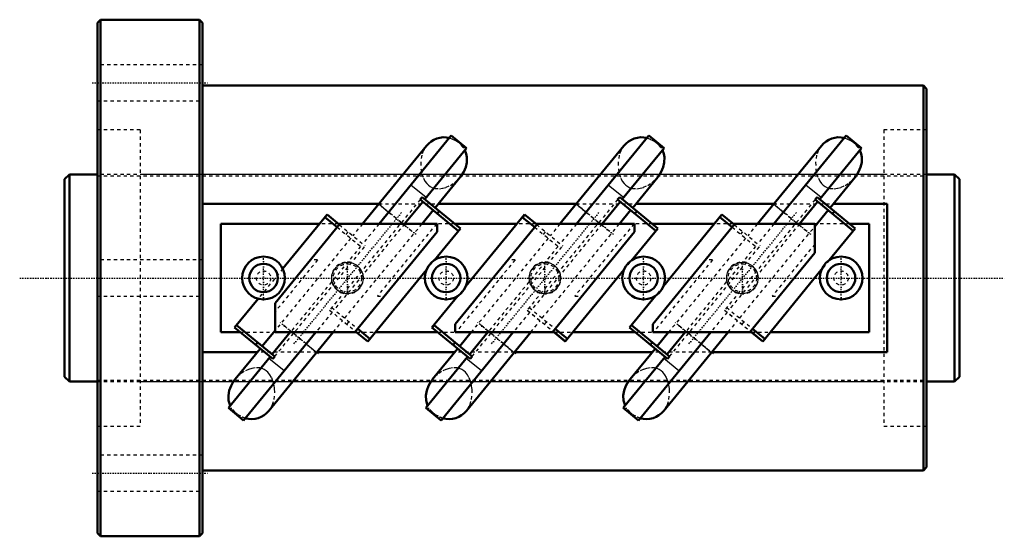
# Model space of a CAD drawing. Header units: millimetres. Extents: x -24 to 276, y -78 to 78.
import ezdxf

# ---------------------------------------------------------------- set-up
doc = ezdxf.new("R2010")
doc.units = ezdxf.units.MM
doc.linetypes.add('Center', pattern=[1.5, 0.45, -0.5, 0.05, -0.5])
doc.linetypes.add('Dashed', pattern=[2, 1, -1])
for name, color, linetype, lineweight in [('2d ConnectionPoints', 7, 'Continuous', 50), ('AM_0', 7, 'Continuous', 50), ('AM_4', 3, 'Continuous', 25), ('AM_5', 3, 'Continuous', 25), ('AM_7', 7, 'Center', 25), ('AM_9', 6, 'Dashed', 25)]:
    doc.layers.add(name, color=color, linetype=linetype, lineweight=lineweight)

# ---------------------------------------------------------------- blocks, each defined once
blk = doc.blocks.new('1_RR0100HBN6320_7_5N_0_in_HBN632075RRG2272LC00G200_0')
at = {"layer": 'AM_0'}
for p, q in [((1, 78.5), (0, 77.5)), ((31, 78.5), (1, 78.5)), ((1, 78.5), (1, -78.5)), ((31, 78.5), (31, -78.5)), ((32, 77.5), (31, 78.5)), ((0, 77.5), (0, -77.5)), ((32, 77.5), (32, -77.5)), ((251, 58.5), (32, 58.5)), ((251, 58.5), (251, -58.5)), ((252, 57.5), (251, 58.5)), ((252, 57.5), (252, -57.5)), ((107.55, 43.26), (85.6, 16.46)), ((112.19, 39.45), (107.55, 43.26)), ((167.55, 43.26), (145.6, 16.46)), ((172.19, 39.45), (167.55, 43.26)), ((227.55, 43.26), (205.6, 16.46)), ((232.19, 39.45), (227.55, 43.26)), ((100.01, 40.2), (80.56, 16.46)), ((112.19, 39.45), (99.5, 23.95)), ((160.01, 40.2), (140.56, 16.46)), ((172.19, 39.45), (159.5, 23.95)), ((220.01, 40.2), (200.56, 16.46)), ((232.19, 39.45), (219.5, 23.95)), ((102.68, 21.37), (110.27, 30.63)), ((162.68, 21.37), (170.27, 30.63)), ((222.68, 21.37), (230.27, 30.63)), ((98.72, 24.59), (98.09, 23.81)), ((98.72, 24.59), (110.33, 15.08)), ((158.72, 24.59), (158.09, 23.81)), ((158.72, 24.59), (170.33, 15.08)), ((218.72, 24.59), (218.09, 23.81)), ((218.72, 24.59), (230.33, 15.08)), ((32, 22.5), (85.51, 22.5)), ((98.86, 23.18), (93.36, 16.46)), ((98.09, 23.81), (109.69, 14.31)), ((103.61, 22.5), (145.51, 22.5)), ((158.86, 23.18), (153.36, 16.46)), ((158.09, 23.81), (169.69, 14.31)), ((163.61, 22.5), (205.51, 22.5)), ((218.86, 23.18), (213.36, 16.46)), ((218.09, 23.81), (229.69, 14.31)), ((223.61, 22.5), (240, 22.5)), ((240, -22.5), (240, 22.5)), ((69.8, 19.26), (56.35, 2.84)), ((69.17, 18.49), (72.89, 15.44)), ((69.8, 19.26), (73.53, 16.21)), ((98.66, 16.46), (102.05, 20.6)), ((103.91, 20.34), (103.27, 19.57)), ((129.8, 19.26), (112.02, -2.45)), ((129.24, 18.43), (129.87, 19.2)), ((129.24, 18.43), (132.89, 15.44)), ((129.8, 19.26), (133.53, 16.21)), ((158.66, 16.46), (162.05, 20.6)), ((163.98, 20.28), (163.35, 19.51)), ((189.8, 19.26), (172.02, -2.45)), ((189.17, 18.49), (192.89, 15.44)), ((189.8, 19.26), (193.53, 16.21)), ((218, 15.65), (222.05, 20.6)), ((223.98, 20.28), (223.35, 19.51)), ((67.51, 16.46), (37.5, 16.46)), ((37.5, 16.46), (37.5, -16.46)), ((54, -7.63), (73.73, 16.46)), ((103.23, 16.46), (73.22, 16.46)), ((110.33, 15.08), (102.42, 5.42)), ((103.23, 16.46), (103.23, 14.02)), ((127.51, 16.46), (108.65, 16.46)), ((108.77, -14.02), (133.73, 16.46)), ((163.23, 16.46), (133.22, 16.46)), ((170.33, 15.08), (162.42, 5.42)), ((163.23, 16.46), (163.23, 14.02)), ((187.51, 16.46), (168.65, 16.46)), ((168.77, -14.02), (193.73, 16.46)), ((218, 16.46), (193.22, 16.46)), ((218, 16.46), (218, 7.63)), ((230.33, 15.08), (222.42, 5.42)), ((234.5, 16.46), (228.65, 16.46)), ((234.5, -16.46), (234.5, 16.46)), ((103.23, 14.02), (78.27, -16.46)), ((163.23, 14.02), (138.27, -16.46)), ((218, 7.63), (198.27, -16.46)), ((99.98, 2.45), (82.2, -19.26)), ((159.98, 2.45), (142.2, -19.26)), ((219.98, 2.45), (202.2, -19.26)), ((109.58, -5.42), (101.67, -15.08)), ((169.58, -5.42), (161.67, -15.08)), ((48.87, -6.29), (41.67, -15.08)), ((54, -7.63), (54, -16.46)), ((42.31, -14.31), (53.91, -23.81)), ((101.74, -15.14), (102.38, -14.37)), ((102.38, -14.37), (113.91, -23.81)), ((108.77, -16.46), (108.77, -14.02)), ((162.31, -14.31), (173.91, -23.81)), ((168.77, -16.46), (168.77, -14.02)), ((37.5, -16.46), (43.35, -16.46)), ((41.67, -15.08), (53.28, -24.59)), ((66.4, -16.46), (44.45, -43.26)), ((54, -15.97), (50.1, -20.73)), ((52.15, -40.33), (71.7, -16.46)), ((58.64, -16.46), (53.14, -23.18)), ((54, -16.46), (78.78, -16.46)), ((78.47, -16.21), (82.2, -19.26)), ((79.11, -15.44), (82.83, -18.49)), ((84.49, -16.46), (103.35, -16.46)), ((101.67, -15.08), (113.28, -24.59)), ((126.4, -16.46), (104.45, -43.26)), ((108.77, -16.46), (138.78, -16.46)), ((113.6, -16.46), (110.1, -20.73)), ((112.15, -40.33), (131.7, -16.46)), ((118.64, -16.46), (113.14, -23.18)), ((138.47, -16.21), (142.2, -19.26)), ((138.49, -16.19), (142.21, -19.25)), ((139.12, -15.42), (142.84, -18.47)), ((144.49, -16.46), (163.35, -16.46)), ((161.67, -15.08), (173.28, -24.59)), ((186.4, -16.46), (164.45, -43.26)), ((168.77, -16.46), (198.78, -16.46)), ((173.6, -16.46), (170.1, -20.73)), ((172.15, -40.33), (191.7, -16.46)), ((178.64, -16.46), (173.14, -23.18)), ((198.47, -16.21), (202.2, -19.26)), ((198.49, -16.19), (202.21, -19.25)), ((199.12, -15.42), (202.84, -18.47)), ((204.49, -16.46), (234.5, -16.46)), ((48.09, -20.34), (48.73, -19.57)), ((108.09, -20.34), (108.73, -19.57)), ((168.02, -20.28), (168.65, -19.51)), ((48.65, -22.5), (32, -22.5)), ((49.47, -21.5), (41.87, -30.78)), ((53.28, -24.59), (53.91, -23.81)), ((108.65, -22.5), (66.75, -22.5)), ((109.47, -21.5), (101.87, -30.78)), ((113.28, -24.59), (113.91, -23.81)), ((168.65, -22.5), (126.75, -22.5)), ((169.47, -21.5), (161.87, -30.78)), ((173.28, -24.59), (173.91, -23.81)), ((240, -22.5), (186.75, -22.5)), ((52.5, -23.95), (39.81, -39.45)), ((112.5, -23.95), (99.81, -39.45)), ((172.5, -23.95), (159.81, -39.45)), ((44.45, -43.26), (39.81, -39.45)), ((104.45, -43.26), (99.81, -39.45)), ((164.45, -43.26), (159.81, -39.45)), ((32, -58.5), (251, -58.5)), ((251, -58.5), (252, -57.5)), ((0, -77.5), (1, -78.5)), ((31, -78.5), (32, -77.5)), ((1, -78.5), (31, -78.5))]:
    blk.add_line(p, q, dxfattribs=at)
for points in [[(110.24, 30.6), (110.47, 30.89), (111.33, 32.22), (111.95, 33.65), (112.28, 35.15), (112.31, 36.68), (112.11, 37.78), (111.7, 38.86)], [(170.24, 30.6), (170.47, 30.89), (171.33, 32.22), (171.95, 33.65), (172.28, 35.15), (172.31, 36.68), (172.11, 37.78), (171.7, 38.86)], [(230.24, 30.6), (230.47, 30.89), (231.33, 32.22), (231.95, 33.65), (232.28, 35.15), (232.31, 36.68), (232.11, 37.78), (231.7, 38.86)], [(41.9, -30.74), (41.42, -31.36), (40.63, -32.72), (40.08, -34.17), (39.83, -35.67), (39.89, -37.19), (40.36, -38.78)], [(101.9, -30.74), (101.42, -31.36), (100.63, -32.72), (100.08, -34.17), (99.83, -35.67), (99.89, -37.19), (100.36, -38.78)], [(161.9, -30.74), (161.42, -31.36), (160.63, -32.72), (160.08, -34.17), (159.83, -35.67), (159.89, -37.19), (160.36, -38.78)]]:
    blk.add_lwpolyline(points, dxfattribs=at)
for centre, radius in [((50.5, 0), 6.5), ((106, 0), 6.5), ((166, 0), 6.5), ((226, 0), 6.5), ((50.5, 0), 4.33), ((106, 0), 4.33), ((166, 0), 4.33), ((226, 0), 4.33)]:
    blk.add_circle(centre, radius, dxfattribs=at)
for centre, start, end in [((105.42, 35.76), 76.9663, 140.68), ((165.42, 35.76), 76.9663, 140.68), ((225.42, 35.76), 76.9663, 140.68), ((46.73, -35.89), 255.1543, 320.68), ((106.73, -35.89), 255.1543, 320.68), ((166.73, -35.89), 255.1543, 320.68)]:
    blk.add_arc(centre, 7, start, end, dxfattribs=at)
at = {"layer": 'AM_4'}
for p, q in [((99.91, 24.45), (95.26, 28.25)), ((159.91, 24.45), (155.26, 28.25)), ((219.91, 24.45), (215.26, 28.25)), ((85.51, 22.5), (88.52, 20.03)), ((145.51, 22.5), (148.52, 20.03)), ((205.51, 22.5), (208.52, 20.03)), ((63.48, -20.03), (66.65, -22.62)), ((123.48, -20.03), (126.65, -22.62)), ((183.48, -20.03), (186.65, -22.62)), ((56.74, -28.25), (52.09, -24.45)), ((116.74, -28.25), (112.09, -24.45)), ((176.74, -28.25), (172.09, -24.45))]:
    blk.add_line(p, q, dxfattribs=at)
at = {"layer": 'AM_5', "linetype": 'Dashed'}
for centre in [(76, 0), (136, 0), (196, 0)]:
    blk.add_arc(centre, 4.86, 75, 15, dxfattribs=at)
at = {"layer": 'AM_7'}
for p, q in [((-1.6, 59.32), (33.6, 59.32)), ((96.88, 13.18), (84.97, 22.94)), ((156.88, 13.18), (144.97, 22.94)), ((216.88, 13.18), (204.97, 22.94)), ((59.75, -20), (92.41, 19.87)), ((119.75, -20), (152.41, 19.87)), ((179.75, -20), (212.41, 19.87)), ((50.5, -6.83), (50.5, 6.82)), ((106, -6.83), (106, 6.82)), ((166, -6.83), (166, 6.82)), ((226, -6.83), (226, 6.82)), ((76, -4.5), (76, 4.5)), ((136, -4.5), (136, 4.5)), ((196, -4.5), (196, 4.5)), ((67.19, -23.07), (55.27, -13.31)), ((127.19, -23.07), (115.27, -13.31)), ((187.19, -23.07), (175.27, -13.31)), ((-1.6, -59.32), (33.6, -59.32))]:
    blk.add_line(p, q, dxfattribs=at)
at = {"layer": 'AM_9'}
for p, q in [((32, 64.82), (0, 64.82)), ((0, 53.82), (32, 53.82)), ((13, 45), (0, 45)), ((13, 45), (13, -45)), ((239, 45), (239, -45)), ((252, 45), (239, 45)), ((99.49, 39.47), (99.27, 39.1)), ((99.96, 40.14), (99.9, 40.07)), ((100.13, 40.35), (99.96, 40.14)), ((111.21, 39.7), (111.9, 39.7)), ((159.49, 39.47), (159.27, 39.1)), ((159.96, 40.14), (159.9, 40.07)), ((160.13, 40.35), (159.96, 40.14)), ((171.21, 39.7), (171.9, 39.7)), ((219.49, 39.47), (219.27, 39.1)), ((219.96, 40.14), (219.9, 40.07)), ((220.13, 40.35), (219.96, 40.14)), ((231.21, 39.7), (231.9, 39.7)), ((239, 31.5), (13, 31.5)), ((98.09, 23.81), (70.59, -9.76)), ((85.51, 22.5), (103.61, 22.5)), ((158.09, 23.81), (130.59, -9.76)), ((145.51, 22.5), (163.61, 22.5)), ((158.25, 23.69), (158.02, 23.73)), ((218.09, 23.81), (190.59, -9.76)), ((205.51, 22.5), (223.61, 22.5)), ((218.25, 23.69), (218.02, 23.73)), ((88.52, 20.03), (96.34, 13.63)), ((148.52, 20.03), (156.34, 13.63)), ((208.52, 20.03), (216.34, 13.63)), ((73.22, 16.46), (67.51, 16.46)), ((93.36, 16.46), (72, -9.62)), ((72.89, 15.44), (80.77, 8.98)), ((73.53, 16.21), (81.41, 9.76)), ((75.17, -12.21), (98.66, 16.46)), ((80.56, 16.46), (77.62, 12.86)), ((85.6, 16.46), (80.63, 10.39)), ((103.05, 16.46), (85.08, -5.49)), ((108.65, 16.46), (103.23, 16.46)), ((133.22, 16.46), (127.51, 16.46)), ((153.36, 16.46), (132.01, -9.6)), ((132.89, 15.44), (140.77, 8.98)), ((133.53, 16.21), (141.41, 9.76)), ((135.19, -12.2), (158.66, 16.46)), ((140.56, 16.46), (137.62, 12.86)), ((145.6, 16.46), (140.63, 10.39)), ((163.05, 16.46), (145.08, -5.49)), ((168.65, 16.46), (163.23, 16.46)), ((193.22, 16.46), (187.51, 16.46)), ((213.36, 16.46), (192.01, -9.6)), ((192.89, 15.44), (200.77, 8.98)), ((193.53, 16.21), (201.41, 9.76)), ((195.19, -12.2), (218, 15.65)), ((200.56, 16.46), (197.62, 12.86)), ((205.6, 16.46), (200.63, 10.39)), ((228.65, 16.46), (218, 16.46)), ((76.98, 12.09), (54, -15.97)), ((75.59, 13.23), (76.22, 14)), ((136.98, 12.09), (113.6, -16.46)), ((135.59, 13.23), (136.22, 14)), ((196.98, 12.09), (173.6, -16.46)), ((195.52, 13.29), (196.15, 14.06)), ((53.91, -23.81), (81.41, 9.76)), ((80, 9.62), (58.64, -16.46)), ((113.91, -23.81), (141.41, 9.76)), ((140, 9.62), (118.64, -16.46)), ((173.91, -23.81), (201.41, 9.76)), ((200, 9.62), (178.64, -16.46)), ((218, 10.29), (205.08, -5.49)), ((32, 5.5), (0, 5.5)), ((66.92, 5.49), (54, -10.29)), ((66.92, 5.49), (64.74, 5.49)), ((99.98, 2.45), (102.42, 5.42)), ((126.92, 5.49), (108.95, -16.46)), ((126.92, 5.49), (124.74, 5.49)), ((159.98, 2.45), (162.42, 5.42)), ((186.92, 5.49), (168.95, -16.46)), ((186.92, 5.49), (184.74, 5.49)), ((222.42, 5.42), (219.98, 2.45)), ((56.35, 2.84), (48.87, -6.29)), ((112.02, -2.45), (109.58, -5.42)), ((172.02, -2.45), (169.58, -5.42)), ((0, -5.5), (32, -5.5)), ((85.08, -5.49), (87.26, -5.49)), ((145.08, -5.49), (147.26, -5.49)), ((205.08, -5.49), (207.26, -5.49)), ((131.24, -8.97), (139.12, -15.42)), ((191.24, -8.97), (199.12, -15.42)), ((71.37, -10.39), (66.4, -16.46)), ((70.59, -9.76), (78.47, -16.21)), ((71.23, -8.98), (79.11, -15.44)), ((131.38, -10.37), (126.4, -16.46)), ((130.59, -9.76), (138.47, -16.21)), ((130.61, -9.74), (138.49, -16.19)), ((191.38, -10.37), (186.4, -16.46)), ((190.59, -9.76), (198.47, -16.21)), ((190.61, -9.74), (198.49, -16.19)), ((63.48, -20.03), (55.82, -13.75)), ((71.7, -16.46), (74.54, -12.99)), ((76.41, -13.23), (75.78, -14)), ((123.48, -20.03), (115.82, -13.75)), ((131.7, -16.46), (134.55, -12.97)), ((136.5, -13.27), (135.86, -14.05)), ((183.48, -20.03), (175.82, -13.75)), ((191.7, -16.46), (194.55, -12.97)), ((196.5, -13.27), (195.86, -14.05)), ((43.35, -16.46), (54, -16.46)), ((78.78, -16.46), (84.49, -16.46)), ((103.35, -16.46), (108.77, -16.46)), ((138.78, -16.46), (144.49, -16.46)), ((163.35, -16.46), (168.77, -16.46)), ((198.78, -16.46), (204.49, -16.46)), ((66.75, -22.5), (48.65, -22.5)), ((126.75, -22.5), (108.65, -22.5)), ((186.75, -22.5), (168.65, -22.5)), ((13, -31.5), (239, -31.5)), ((40.86, -39.7), (40.1, -39.7)), ((51.97, -40.53), (52.2, -40.26)), ((52.2, -40.26), (52.3, -40.13)), ((52.68, -39.59), (52.95, -39.1)), ((100.86, -39.7), (100.1, -39.7)), ((111.97, -40.53), (112.2, -40.26)), ((112.2, -40.26), (112.3, -40.13)), ((112.68, -39.59), (112.95, -39.1)), ((160.86, -39.7), (160.1, -39.7)), ((171.97, -40.53), (172.2, -40.26)), ((172.2, -40.26), (172.3, -40.13)), ((172.68, -39.59), (172.95, -39.1)), ((0, -45), (13, -45)), ((239, -45), (252, -45)), ((32, -53.82), (0, -53.82)), ((0, -64.82), (32, -64.82))]:
    blk.add_line(p, q, dxfattribs=at)
for points in [[(111.21, 39.7), (110.57, 40.47), (109.77, 41.17), (108.92, 41.71), (107.94, 42.15), (107.06, 42.41), (106.1, 42.56), (105.15, 42.6), (104.16, 42.52), (103.32, 42.34), (102.52, 42.06), (101.96, 41.79)], [(107, 42.58), (108.65, 41.97), (109.63, 41.35), (110.52, 40.55), (111.21, 39.7)], [(171.21, 39.7), (170.57, 40.47), (169.77, 41.17), (168.92, 41.71), (167.94, 42.15), (167.06, 42.41), (166.1, 42.56), (165.15, 42.6), (164.16, 42.52), (163.32, 42.34), (162.52, 42.06), (161.96, 41.79)], [(167, 42.58), (168.65, 41.97), (169.63, 41.35), (170.52, 40.55), (171.21, 39.7)], [(231.21, 39.7), (230.57, 40.47), (229.77, 41.17), (228.92, 41.71), (227.94, 42.15), (227.06, 42.41), (226.1, 42.56), (225.15, 42.6), (224.16, 42.52), (223.32, 42.34), (222.52, 42.06), (221.96, 41.79)], [(227, 42.58), (228.65, 41.97), (229.63, 41.35), (230.52, 40.55), (231.21, 39.7)], [(99.27, 39.1), (99.04, 38.65), (98.57, 37.33), (98.25, 35.2), (98.36, 32.92), (98.63, 31.61), (99.1, 30.29), (99.52, 29.47), (100.09, 28.69), (100.58, 28.2), (101.18, 27.76), (101.84, 27.44), (102.58, 27.22), (103.94, 27.13), (104.97, 27.27), (105.98, 27.56), (107.28, 28.15), (108.49, 28.93), (109.55, 29.85), (110.24, 30.6)], [(159.27, 39.1), (159.04, 38.65), (158.57, 37.33), (158.25, 35.2), (158.36, 32.92), (158.63, 31.61), (159.1, 30.29), (159.52, 29.47), (160.09, 28.69), (160.58, 28.2), (161.18, 27.76), (161.84, 27.44), (162.58, 27.22), (163.94, 27.13), (164.97, 27.27), (165.98, 27.56), (167.28, 28.15), (168.49, 28.93), (169.55, 29.85), (170.24, 30.6)], [(219.27, 39.1), (219.04, 38.65), (218.57, 37.33), (218.25, 35.2), (218.36, 32.92), (218.63, 31.61), (219.1, 30.29), (219.52, 29.47), (220.09, 28.69), (220.58, 28.2), (221.18, 27.76), (221.84, 27.44), (222.58, 27.22), (223.94, 27.13), (224.97, 27.27), (225.98, 27.56), (227.28, 28.15), (228.49, 28.93), (229.55, 29.85), (230.24, 30.6)], [(72.62, 3.36), (71.74, 2.26), (71.41, 1.54), (71.2, 0.77), (71.14, 0.01), (71.2, -0.76), (71.39, -1.49), (71.7, -2.18), (72.12, -2.82), (72.64, -3.38), (73.26, -3.86), (73.96, -4.24), (74.73, -4.51), (75.54, -4.66), (76.38, -4.66), (77.22, -4.53), (78.02, -4.25), (78.76, -3.85), (79.41, -3.33), (79.97, -2.7), (80.39, -2.01), (80.68, -1.26), (80.84, -0.5), (80.86, 0.28), (80.75, 1.02), (80.51, 1.74), (80.16, 2.42), (79.71, 3.03), (79.14, 3.57), (78.5, 4.01), (77.76, 4.36), (76.98, 4.58), (76.15, 4.67), (75.31, 4.63), (74.49, 4.44), (73.7, 4.12), (72.62, 3.36)], [(132.62, 3.36), (131.74, 2.26), (131.41, 1.54), (131.2, 0.77), (131.14, 0.01), (131.2, -0.76), (131.39, -1.49), (131.7, -2.18), (132.12, -2.82), (132.64, -3.38), (133.26, -3.86), (133.96, -4.24), (134.73, -4.51), (135.54, -4.66), (136.38, -4.66), (137.22, -4.53), (138.02, -4.25), (138.76, -3.85), (139.41, -3.33), (139.97, -2.7), (140.39, -2.01), (140.68, -1.26), (140.84, -0.5), (140.86, 0.28), (140.75, 1.02), (140.51, 1.74), (140.16, 2.42), (139.71, 3.03), (139.14, 3.57), (138.5, 4.01), (137.76, 4.36), (136.98, 4.58), (136.15, 4.67), (135.31, 4.63), (134.49, 4.44), (133.7, 4.12), (132.62, 3.36)], [(192.62, 3.36), (191.74, 2.26), (191.41, 1.54), (191.2, 0.77), (191.14, 0.01), (191.2, -0.76), (191.39, -1.49), (191.7, -2.18), (192.12, -2.82), (192.64, -3.38), (193.26, -3.86), (193.96, -4.24), (194.73, -4.51), (195.54, -4.66), (196.38, -4.66), (197.22, -4.53), (198.02, -4.25), (198.76, -3.85), (199.41, -3.33), (199.97, -2.7), (200.39, -2.01), (200.68, -1.26), (200.84, -0.5), (200.86, 0.28), (200.75, 1.02), (200.51, 1.74), (200.16, 2.42), (199.71, 3.03), (199.14, 3.57), (198.5, 4.01), (197.76, 4.36), (196.98, 4.58), (196.15, 4.67), (195.31, 4.63), (194.49, 4.44), (193.7, 4.12), (192.62, 3.36)], [(52.95, -39.1), (53.24, -38.47), (53.7, -36.92), (53.9, -34.73), (53.84, -33.57), (53.65, -32.4), (53.36, -31.31), (52.93, -30.23), (52.46, -29.42), (51.85, -28.65), (51.34, -28.2), (50.73, -27.81), (50.08, -27.53), (49.35, -27.35), (47.97, -27.31), (46.92, -27.48), (45.88, -27.82), (44.57, -28.46), (43.37, -29.3), (42.32, -30.27), (41.9, -30.74)], [(112.95, -39.1), (113.24, -38.47), (113.7, -36.92), (113.9, -34.73), (113.84, -33.57), (113.65, -32.4), (113.36, -31.31), (112.93, -30.23), (112.46, -29.42), (111.85, -28.65), (111.34, -28.2), (110.73, -27.81), (110.08, -27.53), (109.35, -27.35), (107.97, -27.31), (106.92, -27.48), (105.88, -27.82), (104.57, -28.46), (103.37, -29.3), (102.32, -30.27), (101.9, -30.74)], [(172.95, -39.1), (173.24, -38.47), (173.7, -36.92), (173.9, -34.73), (173.84, -33.57), (173.65, -32.4), (173.36, -31.31), (172.93, -30.23), (172.46, -29.42), (171.85, -28.65), (171.34, -28.2), (170.73, -27.81), (170.08, -27.53), (169.35, -27.35), (167.97, -27.31), (166.92, -27.48), (165.88, -27.82), (164.57, -28.46), (163.37, -29.3), (162.32, -30.27), (161.9, -30.74)], [(44.94, -42.65), (43.53, -42.11), (42.54, -41.49), (41.65, -40.7), (40.86, -39.7)], [(41.16, -40.1), (41.72, -40.72), (42.65, -41.47), (44.05, -42.2), (44.9, -42.47), (45.83, -42.65), (46.76, -42.72), (47.73, -42.67), (48.58, -42.52), (49.41, -42.26), (50.15, -41.94)], [(104.94, -42.65), (103.53, -42.11), (102.54, -41.49), (101.65, -40.7), (100.86, -39.7)], [(101.16, -40.1), (101.72, -40.72), (102.65, -41.47), (104.05, -42.2), (104.9, -42.47), (105.83, -42.65), (106.76, -42.72), (107.73, -42.67), (108.58, -42.52), (109.41, -42.26), (110.15, -41.94)], [(164.94, -42.65), (163.53, -42.11), (162.54, -41.49), (161.65, -40.7), (160.86, -39.7)], [(161.16, -40.1), (161.72, -40.72), (162.65, -41.47), (164.05, -42.2), (164.9, -42.47), (165.83, -42.65), (166.76, -42.72), (167.73, -42.67), (168.58, -42.52), (169.41, -42.26), (170.15, -41.94)]]:
    blk.add_lwpolyline(points, dxfattribs=at)
for centre, radius in [((76, 0), 4.28), ((136, 0), 4.28), ((196, 0), 4.28), ((50.5, 0), 2.17), ((106, 0), 2.17), ((166, 0), 2.17), ((226, 0), 2.17)]:
    blk.add_circle(centre, radius, dxfattribs=at)
for centre, start, end in [((105.42, 35.76), 140.68, 151.4616), ((165.42, 35.76), 140.68, 151.4616), ((225.42, 35.76), 140.68, 151.4616), ((46.73, -35.89), 320.68, 332.7519), ((106.73, -35.89), 320.68, 332.7519), ((166.73, -35.89), 320.68, 332.7519)]:
    blk.add_arc(centre, 7, start, end, dxfattribs=at)
blk = doc.blocks.new('2_RR0100HBN6320_7_50S_0_in_HBN632075RRG2272LC00G200_0')
at = {"layer": 'AM_0'}
for p, q in [((-8.5, 31.5), (-10, 30)), ((-10, 30), (-10, -30)), ((0, 31.5), (-8.5, 31.5)), ((-8.5, 31.5), (-8.5, -31.5)), ((260.5, 31.5), (252, 31.5)), ((262, 30), (260.5, 31.5)), ((260.5, 31.5), (260.5, -31.5)), ((262, 30), (262, -30)), ((-10, -30), (-8.5, -31.5)), ((-8.5, -31.5), (0, -31.5)), ((252, -31.5), (260.5, -31.5)), ((260.5, -31.5), (262, -30))]:
    blk.add_line(p, q, dxfattribs=at)
at = {"layer": 'AM_5', "linetype": 'Dashed'}
for p, q in [((0, 31.04), (252, 31.04)), ((0, -31.04), (252, -31.04))]:
    blk.add_line(p, q, dxfattribs=at)
at = {"layer": 'AM_7'}
blk.add_line((-23.6, 0), (275.6, 0), dxfattribs=at)
at = {"layer": 'AM_9'}
for p, q in [((252, 31.5), (0, 31.5)), ((0, -31.5), (252, -31.5))]:
    blk.add_line(p, q, dxfattribs=at)

msp = doc.modelspace()

# ---------------------------------------------------------------- linework, layer by layer
at = {"layer": '2d ConnectionPoints'}
msp.add_point((0, 0), dxfattribs=at)
msp.add_point((0, 0), dxfattribs=at)

# ---------------------------------------------------------------- block references
for name in ['1_RR0100HBN6320_7_5N_0_in_HBN632075RRG2272LC00G200_0', '2_RR0100HBN6320_7_50S_0_in_HBN632075RRG2272LC00G200_0']:
    msp.add_blockref(name, (0, 0))

doc.saveas('drawing.dxf')
